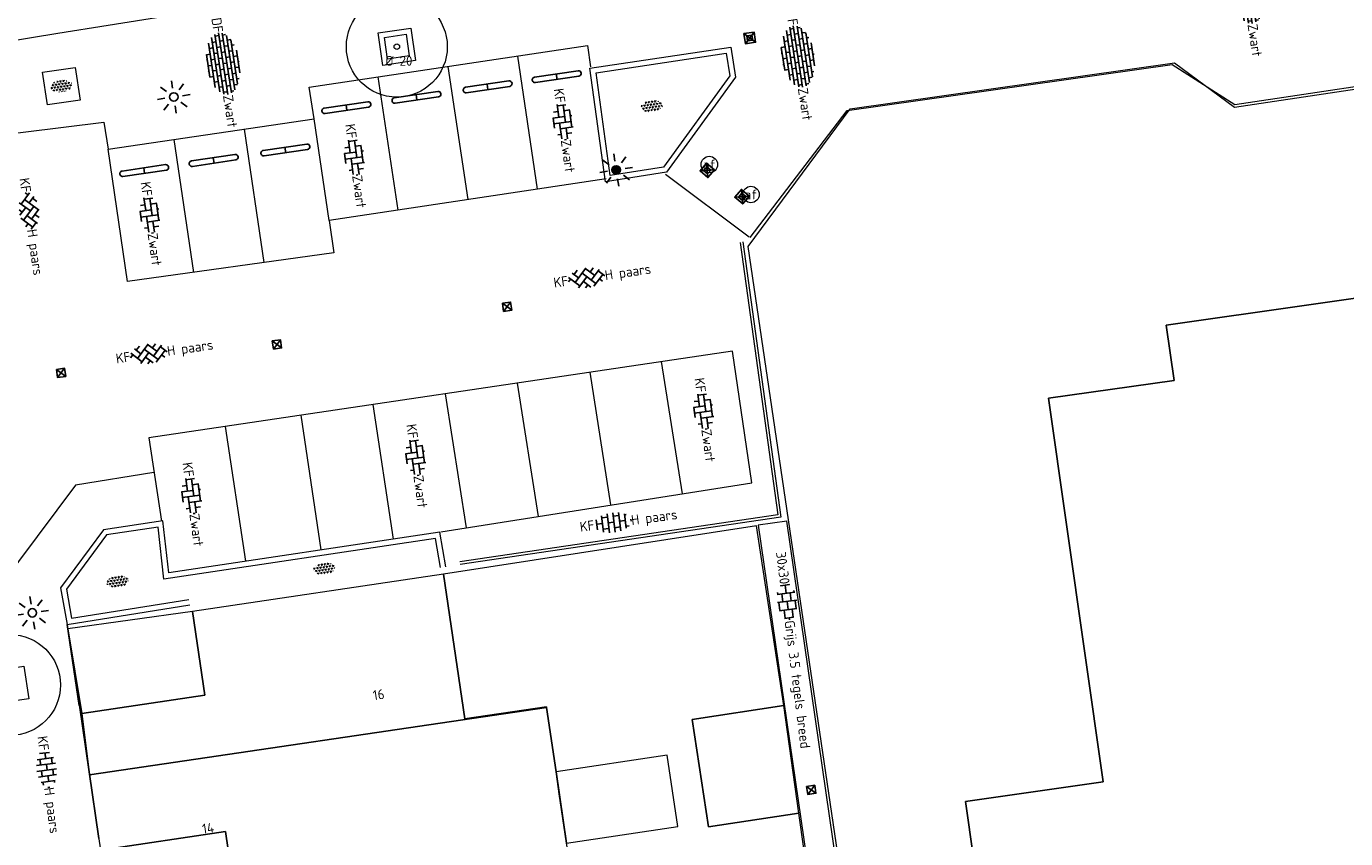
# Model space of a CAD drawing. Header units: metres. Extents: x 102746 to 103541, y 468531 to 469408.
# Tile 78 of 87: x 103192 to 103240, y 469090 to 469120. Entities that reach past the tile are written whole.
import ezdxf
from ezdxf.enums import TextEntityAlignment as Align

# ---------------------------------------------------------------- set-up
doc = ezdxf.new("R2010")
doc.units = ezdxf.units.M
doc.linetypes.add('VH-OPSLUITBAND_100X200', pattern=[16, 8, -2, 4, -2])
doc.layers.get('0').update_dxf_attribs({"lineweight": 25})
for name, color, linetype, lineweight in [('B-RO-GR-BOOM-G', 90, 'Continuous', 13), ('B-RO-GR-SIERPLANTSOEN-S', 90, 'Continuous', 25), ('B-RO-IE-MEUBILAIR_WEGMEUBILAIR-S', 7, 'Continuous', 25), ('B-RO-IE-TERREINAFSCHEIDING_KUNSTMATIG_HEKWERK_RASTER-G', 30, 'IE-TERREINAFSCHEIDING-KUNSTMATIG', 18), ('B-RO-OG-BGT-G', 253, 'Continuous', 13), ('B-RO-RI-HWA_KOLK-S', 150, 'Continuous', 25), ('B-RO-VH-KANTOPSLUITING_ACHTERKANTBAND-G', 253, 'Continuous', 18), ('B-RO-VH-KANTOPSLUITING_OPSLUITBAND_100X200-G', 150, 'VH-OPSLUITBAND_100X200', 18), ('B-RO-VH-VERHARDING-G', 252, 'Continuous', 18), ('B-RO-VH-VERHARDING_BETON-G', 252, 'Continuous', 18), ('B-RO-VH-VERHARDING_BETONSTRAATSTEEN-S', 252, 'Continuous', 25), ('B-RO-VH-VERHARDING_TEGEL_BETON-S', 252, 'Continuous', 25), ('N-RO-IE-MEUBILAIR_WEGMEUBILAIR-S', 7, 'Continuous', 25), ('X-XX-AL-T18', 7, 'Continuous', 18)]:
    doc.layers.add(name, color=color, linetype=linetype, lineweight=lineweight)
doc.layers.add('Punten', color=7, linetype='Continuous')
doc.styles.add('NLCS-ISO', font='txt')
doc.styles.add('NLCS-ISO-M200-T18', font='txt', dxfattribs={"height": 0.36})
doc.linetypes.add('IE-TERREINAFSCHEIDING-KUNSTMATIG', pattern='A,4,[82,NLCS.shx,S=0.75,R=90,X=0,Y=0],4,-2', length=10)

# ---------------------------------------------------------------- blocks, each defined once
blk = doc.blocks.new('SVW-AFSLUITPAAL-SO')
at = {"lineweight": 18}
blk.add_circle((0, 0), 1.5, dxfattribs=at)
at = {"lineweight": 18, "style": 'NLCS-ISO'}
blk.add_text('af', height=1.8, dxfattribs=at).set_placement((0, 0), align=Align.MIDDLE_CENTER)
blk = doc.blocks.new('B-SIE-WEG_LICHTMAST_SPOT-SO')
for p, q in [((-8.731149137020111e-10, 1.624763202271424), (-2.91038304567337e-10, 3.000000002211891)), ((-3.000000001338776, 4.656612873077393e-09), (-1.624763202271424, 2.328306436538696e-09)), ((-2.121320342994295, 2.121320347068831), (-1.148881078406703, 1.148881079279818)), ((1.148881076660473, 1.148881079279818), (2.121320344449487, 2.121320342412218)), ((-2.121320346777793, -2.121320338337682), (-1.148881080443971, -1.148881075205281)), ((-3.783497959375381e-09, -2.999999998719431), (-2.91038304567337e-09, -1.624763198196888)), ((1.148881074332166, -1.148881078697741), (2.12132034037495, -2.121320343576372)), ((1.624763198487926, -1.746229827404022e-09), (2.99999999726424, -1.164153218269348e-09))]:
    blk.add_line(p, q)
blk.add_circle((0, 0), 0.7698654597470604)
at = {"style": 'NLCS-ISO'}
blk.add_attdef('TYPE', text='', height=1.8, dxfattribs=at).set_placement((-2.91038304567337e-10, 3.000000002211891), align=Align.BOTTOM_CENTER)
blk = doc.blocks.new('B-SRI-KOLK_STRAAT_300X300-SO')
for p, q in [((-0.7500000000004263, 2.842170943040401e-13), (0.7499999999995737, 1.500000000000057)), ((0.7499999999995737, 2.842170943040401e-13), (-0.7500000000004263, 1.500000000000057))]:
    blk.add_line(p, q)
at = {"flags": 128}
blk.add_lwpolyline([(-0.7500000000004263, 2.842170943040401e-13), (0.7499999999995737, 2.842170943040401e-13), (0.7499999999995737, 1.500000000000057), (-0.7500000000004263, 1.500000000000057)], close=True, dxfattribs=at)
blk = doc.blocks.new('SVH-BSS_KEIFORMAAT_HALFST_KL-SO')
for p, q in [((-3.149999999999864, -1.002284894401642), (-3.149999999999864, 0.8312019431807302)), ((-3.149999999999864, 0), (-2.099999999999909, 0)), ((-2.099999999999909, -1.587293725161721), (-2.099999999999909, 1.416210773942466)), ((-2.100000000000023, 1.049999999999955), (-1.050000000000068, 1.049999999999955)), ((-1.049999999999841, -1.832032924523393), (-1.049999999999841, 1.660949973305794)), ((-1.049999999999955, 0), (0, 0)), ((1.13686837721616e-13, -1.881463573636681), (1.13686837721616e-13, 1.71038062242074)), ((-1.13686837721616e-13, 1.049999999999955), (1.049999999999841, 1.049999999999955)), ((1.050000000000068, -1.753045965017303), (1.050000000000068, 1.581963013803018)), ((1.049999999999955, 0), (2.099999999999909, 0)), ((2.100000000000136, -1.39547945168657), (2.100000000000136, 1.224396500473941)), ((2.099999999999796, 1.049999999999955), (2.405710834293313, 1.049999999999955)), ((3.150000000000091, -0.2628407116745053), (3.150000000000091, 0.09175776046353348)), ((3.149999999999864, 0), (3.162673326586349, 0)), ((-2.100000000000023, -1.050000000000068), (-1.050000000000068, -1.050000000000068)), ((-1.13686837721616e-13, -1.050000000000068), (1.049999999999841, -1.050000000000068)), ((2.099999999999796, -1.050000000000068), (2.638053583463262, -1.050000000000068))]:
    blk.add_line(p, q)
at = {"style": 'NLCS-ISO'}
blk.add_attdef('FORMAAT', text='', height=1.8, dxfattribs=at).set_placement((-3.623289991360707, -0.08554147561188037), align=Align.MIDDLE_RIGHT)
blk.add_attdef('KLEUR', text='', height=1.8, dxfattribs=at).set_placement((3.166509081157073, -0.08554147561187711), align=Align.MIDDLE_LEFT)
at = {"style": 'NLCS-ISO', "flags": 1}
blk.add_attdef('FUNCTIE', text='', height=1.8, dxfattribs=at).set_placement((0.1159930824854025, -3.584775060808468), align=Align.MIDDLE_CENTER)
blk = doc.blocks.new('SVH-BSS_KEIFORMAAT_KEPER_KL-SO')
for p, q in [((-3.43788558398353, -0.4680371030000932), (-2.969848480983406, 3.774758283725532e-14)), ((-3.307551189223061, 0.3377027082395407), (-1.484924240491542, -1.484924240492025)), ((-2.519732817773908, 1.034808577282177), (-1.484924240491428, -2.748912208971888e-13)), ((-2.227386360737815, -0.7424621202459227), (-2.461364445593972e-13, 1.484924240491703)), ((-2.227386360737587, 0.7424621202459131), (-1.567820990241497, 1.402027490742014)), ((-1.773950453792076, -1.773950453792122), (2.086109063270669e-13, 2.082778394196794e-13)), ((-0.7424621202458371, 0.7424621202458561), (1.484924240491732, -1.48492424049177)), ((-0.09998502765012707, 1.584909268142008), (1.484924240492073, -2.322309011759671e-13)), ((0.742462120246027, 0.7424621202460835), (1.404576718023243, 1.404576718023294)), ((0.7424621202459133, -0.7424621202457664), (2.463847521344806, 0.9789232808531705)), ((1.058390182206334, -1.911458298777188), (2.969848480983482, 9.325873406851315e-15)), ((2.227386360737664, 0.7424621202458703), (3.310004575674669, -0.3401560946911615)), ((-0.7424621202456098, -0.7424621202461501), (0.5036314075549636, -1.988555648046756)), ((-0.5150548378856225, -1.999979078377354), (9.492406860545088e-14, -1.484924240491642)), ((2.227386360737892, -0.7424621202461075), (2.720216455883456, -1.235292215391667))]:
    blk.add_line(p, q)
at = {"style": 'NLCS-ISO'}
blk.add_attdef('FORMAAT', text='', height=1.8, dxfattribs=at).set_placement((-3.471395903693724, -0.2340185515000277), align=Align.MIDDLE_RIGHT)
blk.add_attdef('KLEUR', text='', height=1.8, dxfattribs=at).set_placement((3.318214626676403, -0.215048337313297), align=Align.MIDDLE_LEFT)
at = {"style": 'NLCS-ISO', "flags": 1}
blk.add_attdef('FUNCTIE', text='', height=1.8, dxfattribs=at).set_placement((0.1159930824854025, -3.584775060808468), align=Align.MIDDLE_CENTER)
blk = doc.blocks.new('SIE-WEG_PARKEERMAATREGEL_STOOTBAND_200X200X900_DUBBEL')
for p, q in [((0.7999999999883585, 0.1000000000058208), (-0.8000000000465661, 0.1000000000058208)), ((0, -0.1000000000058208), (0, 0.1000000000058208)), ((0.7999999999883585, -0.1000000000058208), (-0.7999999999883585, -0.1000000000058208))]:
    blk.add_line(p, q)
for centre, start, end in [((-0.7999999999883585, 2.91038304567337e-11), 89.99999999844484, 269.9999999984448), ((0.8000000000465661, -8.731149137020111e-11), 269.9999999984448, 90.00000001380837)]:
    blk.add_arc(centre, 0.1, start, end)
blk = doc.blocks.new('SVH-BSS_KEIFORMAAT_ELLEBOOG_KL-SO')
for p, q in [((-2.921609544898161, 0.9167434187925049), (-2.921609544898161, -0.6644585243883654)), ((-2.921609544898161, 0.3855414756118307), (0.2283904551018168, 0.3855414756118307)), ((-1.871609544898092, 1.501752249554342), (-1.871609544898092, 0.3855414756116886)), ((-1.871609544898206, 1.435541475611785), (1.278390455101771, 1.435541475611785)), ((-0.8216095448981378, 1.746491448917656), (-0.8216095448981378, 1.435541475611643)), ((-0.8216095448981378, 0.385541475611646), (-0.8216095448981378, -1.746491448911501)), ((0.2283904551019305, 1.435541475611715), (0.2283904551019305, -1.714458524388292)), ((1.278390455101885, 1.667504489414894), (1.278390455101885, -0.664458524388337)), ((1.278390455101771, 0.3855414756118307), (3.316110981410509, 0.3855414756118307)), ((2.32839045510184, 1.309937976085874), (2.32839045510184, 0.3855414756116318)), ((3.378390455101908, 0.1772992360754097), (3.378390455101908, -0.1772992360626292)), ((-3.155125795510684, -0.6644585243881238), (-0.8216095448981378, -0.6644585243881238)), ((-1.871609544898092, -0.6644585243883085), (-1.871609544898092, -1.501752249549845)), ((-0.8216095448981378, -1.714458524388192), (1.034122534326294, -1.714458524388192)), ((0.2283904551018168, -0.6644585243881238), (3.155125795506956, -0.6644585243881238)), ((2.32839045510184, -0.6644585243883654), (2.32839045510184, -1.30993797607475))]:
    blk.add_line(p, q)
at = {"style": 'NLCS-ISO'}
blk.add_attdef('FORMAAT', text='', height=1.8, dxfattribs=at).set_placement((-3.39489953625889, -4.365574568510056e-15), align=Align.MIDDLE_RIGHT)
blk.add_attdef('KLEUR', text='', height=1.8, dxfattribs=at).set_placement((3.39489953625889, 3.637978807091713e-16), align=Align.MIDDLE_LEFT)
at = {"style": 'NLCS-ISO', "flags": 1}
blk.add_attdef('FUNCTIE', text='', height=1.8, dxfattribs=at).set_placement((0.1159930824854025, -3.584775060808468), align=Align.MIDDLE_CENTER)
blk = doc.blocks.new('SGR-SIERPLANTSOEN-SO')
at = {"ltscale": 0.1}
h = blk.add_hatch(dxfattribs=at)
h.set_pattern_fill('GR-SIERPLANTSOEN', color=256, scale=0.1, style=0, pattern_type=2)
h.set_pattern_definition([(30, (-2.066961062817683, -1.090504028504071), (0.2886752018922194, 0.4999998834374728), [0.2, -0.8]), (90, (-1.980358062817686, -1.140504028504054), (-0.288675, 0.5), [0.2, -0.8]), (150, (-1.893755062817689, -1.090504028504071), (-0.5773502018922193, 1.165625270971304e-07), [0.2, -0.8])])
edge = h.paths.add_edge_path()
edge.add_ellipse((0, 0), major_axis=(1.980358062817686, 0), ratio=0.5254120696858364, start_angle=0, end_angle=360, ccw=False)
at = {"ltscale": 0.1, "style": 'NLCS-ISO'}
blk.add_attdef('TYPE', text='', height=0.5, dxfattribs=at).set_placement((3.470943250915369, -0.01606055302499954), align=Align.MIDDLE_CENTER)
blk = doc.blocks.new('N-SIE-WEG_LICHTMAST_SPOT-SO')
h = blk.add_hatch(color=256)
edge = h.paths.add_edge_path()
edge.add_arc((0, 0), 0.7698654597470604, 0, 360)
for p, q in [((-8.731149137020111e-10, 1.624763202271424), (-2.91038304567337e-10, 3.000000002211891)), ((-3.000000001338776, 4.656612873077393e-09), (-1.624763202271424, 2.328306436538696e-09)), ((-2.121320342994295, 2.121320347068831), (-1.148881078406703, 1.148881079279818)), ((1.148881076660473, 1.148881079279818), (2.121320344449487, 2.121320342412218)), ((-2.121320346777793, -2.121320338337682), (-1.148881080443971, -1.148881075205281)), ((-3.783497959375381e-09, -2.999999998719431), (-2.91038304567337e-09, -1.624763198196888)), ((1.148881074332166, -1.148881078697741), (2.12132034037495, -2.121320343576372)), ((1.624763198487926, -1.746229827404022e-09), (2.99999999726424, -1.164153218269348e-09))]:
    blk.add_line(p, q)
blk.add_circle((0, 0), 0.7698654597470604)
at = {"style": 'NLCS-ISO'}
blk.add_attdef('TYPE', text='', height=1.8, dxfattribs=at).set_placement((-2.91038304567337e-10, 3.000000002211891), align=Align.BOTTOM_CENTER)
blk = doc.blocks.new('SVH-BSS_DIKFORMAAT_HALFST-SO')
for p, q in [((-3.105, 2.069999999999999), (-3.105, 2.485249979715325)), ((2.102528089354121, 2.759999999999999), (-2.10252808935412, 2.759999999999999)), ((-2.07, 2.76), (-2.07, 2.766779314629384)), ((-1.035, 2.07), (-1.035, 2.76)), ((1.159579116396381e-16, 2.76), (8.674204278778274e-17, 2.972868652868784)), ((1.035, 2.07), (1.034999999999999, 2.76)), ((2.07, 2.759999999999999), (2.069999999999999, 2.766779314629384)), ((3.105, 2.07), (3.104999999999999, 2.485249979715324)), ((5.50365357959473, 0.6899999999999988), (-5.503653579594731, 0.6899999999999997)), ((-5.175, 0.6900000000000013), (-5.175, 1.202059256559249)), ((-5.175, -0.6899999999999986), (-5.175, 1.332267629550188e-15)), ((5.011615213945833, 1.379999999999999), (-5.011615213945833, 1.38)), ((-4.14, 1.38), (-4.14, 2.026432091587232)), ((-4.14, 4.440892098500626e-16), (-4.14, 0.6900000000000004)), ((4.061169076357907, 2.069999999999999), (-4.061169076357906, 2.069999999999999)), ((-3.105, 0.6899999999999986), (-3.105, 1.379999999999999)), ((-2.07, 1.38), (-2.07, 2.069999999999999)), ((-2.07, 0), (-2.07, 0.6899999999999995)), ((-1.035, 0.6900000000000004), (-1.035, 1.38)), ((-1.035, -0.6899999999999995), (-1.035, 4.440892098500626e-16)), ((3.145728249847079e-17, 1.38), (3.145728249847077e-17, 2.07)), ((-5.304334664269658e-17, 0), (-5.304334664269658e-17, 0.69)), ((1.035, 0.69), (1.034999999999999, 1.38)), ((1.035, -0.69), (1.034999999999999, 0)), ((2.07, 1.379999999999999), (2.069999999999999, 2.069999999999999)), ((2.07, -4.440892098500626e-16), (2.069999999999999, 0.6899999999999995)), ((3.105, 0.69), (3.104999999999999, 1.379999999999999)), ((4.14, 1.379999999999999), (4.139999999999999, 2.02643209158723)), ((4.14, -8.881784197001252e-16), (4.139999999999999, 0.6899999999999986)), ((5.175, 0.6899999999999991), (5.174999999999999, 1.202059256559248)), ((5.658165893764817, -1.110223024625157e-15), (-5.658165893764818, -2.220446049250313e-16)), ((5.50365357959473, -0.6900000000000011), (-5.503653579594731, -0.6900000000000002)), ((5.011615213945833, -1.380000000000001), (-5.011615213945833, -1.38)), ((-4.14, -1.379999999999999), (-4.14, -0.6899999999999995)), ((4.061169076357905, -2.070000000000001), (-4.061169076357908, -2.07)), ((-3.105, -0.6900000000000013), (-3.105, -1.332267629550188e-15)), ((-3.105, -2.070000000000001), (-3.105, -1.380000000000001)), ((-2.07, -1.38), (-2.07, -0.6900000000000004)), ((-2.07, -2.76), (-2.07, -2.07)), ((-1.035, -2.069999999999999), (-1.035, -1.379999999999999)), ((-1.37543975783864e-16, -1.38), (-1.37543975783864e-16, -0.69)), ((-2.220446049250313e-16, -2.76), (-2.220446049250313e-16, -2.07)), ((1.035, -2.07), (1.034999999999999, -1.38)), ((2.07, -1.38), (2.069999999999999, -0.6900000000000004)), ((2.07, -2.76), (2.069999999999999, -2.07)), ((3.105, -0.69), (3.104999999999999, -4.440892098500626e-16)), ((3.105, -2.07), (3.104999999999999, -1.38)), ((4.14, -1.380000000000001), (4.139999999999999, -0.6900000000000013)), ((5.175, -0.6900000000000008), (5.174999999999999, -1.332267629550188e-15)), ((2.102528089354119, -2.760000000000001), (-2.102528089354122, -2.76)), ((-1.035, -2.922709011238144), (-1.035, -2.759999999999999)), ((1.035, -2.922709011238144), (1.034999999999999, -2.76))]:
    blk.add_line(p, q)
at = {"style": 'NLCS-ISO'}
blk.add_attdef('FORMAAT', text='', height=1.8, dxfattribs=at).set_placement((-5.758165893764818, -3.33066907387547e-16), align=Align.MIDDLE_RIGHT)
blk.add_attdef('KLEUR', text='', height=1.8, dxfattribs=at).set_placement((5.758165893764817, -1.110223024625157e-15), align=Align.MIDDLE_LEFT)
at = {"style": 'NLCS-ISO', "flags": 1}
blk.add_attdef('FUNCTIE', text='', height=1.8, dxfattribs=at).set_placement((0.1159930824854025, -3.584775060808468), align=Align.MIDDLE_CENTER)
blk = doc.blocks.new('SIE-WEG_PAAL_KUNSTSTOF')
for p, q in [((-0.1875, 0.1875000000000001), (0.1875, -0.1875000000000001)), ((0.1875, 0.1875000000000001), (-0.1875, -0.1875000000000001))]:
    blk.add_line(p, q)
at = {"flags": 128}
for points in [[(-0.1875, -0.1875000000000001), (0.1875, -0.1875000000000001), (0.1875, 0.1875000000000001), (-0.1875, 0.1875000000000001)], [(-0.09374999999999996, 0.09375000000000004), (0.09421698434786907, 0.09375000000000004), (0.09421698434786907, -0.09421583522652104), (-0.09374999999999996, -0.09421583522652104)]]:
    blk.add_lwpolyline(points, close=True, dxfattribs=at)
blk = doc.blocks.new('SVH-TEGEL_300X300_DUN_HALFST_KL-SO')
for p, q in [((-3.08021532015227, 0.7500000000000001), (-2.999999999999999, 0.7500000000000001)), ((-2.999999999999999, -0.8349495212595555), (-2.999999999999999, 0.834949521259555)), ((-2.999999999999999, 0), (-1.499999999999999, 0)), ((-1.83708385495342, 1.5), (-1.499999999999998, 1.5)), ((-1.499999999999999, -1.600165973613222), (-1.499999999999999, 1.600165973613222)), ((-1.499999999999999, 0.7500000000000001), (1.110223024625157e-15, 0.7500000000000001)), ((1.110223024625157e-15, -1.78372119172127), (1.110223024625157e-15, 1.78372119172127)), ((2.220446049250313e-15, 1.5), (1.500000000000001, 1.5)), ((0, 0), (1.500000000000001, 0)), ((1.500000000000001, -1.600165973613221), (1.500000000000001, 1.600165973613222)), ((1.500000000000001, 0.7500000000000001), (3, 0.7500000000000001)), ((3, -0.8349495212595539), (3, 0.8349495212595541)), ((3, 0), (3.39489953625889, 0)), ((-3.08021532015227, -0.7500000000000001), (-3, -0.7500000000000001)), ((-1.837083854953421, -1.5), (-1.499999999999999, -1.5)), ((-1.5, -0.7500000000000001), (0, -0.7500000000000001)), ((1.110223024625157e-15, -1.5), (1.500000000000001, -1.5)), ((1.499999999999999, -0.7500000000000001), (3, -0.7500000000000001))]:
    blk.add_line(p, q)
at = {"style": 'NLCS-ISO'}
blk.add_attdef('FORMAAT', text='', height=1.8, dxfattribs=at).set_placement((-3.18021532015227, -2.887924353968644e-16), align=Align.MIDDLE_RIGHT)
blk.add_attdef('KLEUR', text='', height=1.8, dxfattribs=at).set_placement((3.49489953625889, -6.891423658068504e-16), align=Align.MIDDLE_LEFT)
at = {"style": 'NLCS-ISO', "flags": 1}
blk.add_attdef('FUNCTIE', text='', height=1.8, dxfattribs=at).set_placement((0.1159930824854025, -3.584775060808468), align=Align.MIDDLE_CENTER)

msp = doc.modelspace()

# ---------------------------------------------------------------- linework, layer by layer
at = {"layer": 'B-RO-GR-BOOM-G'}
for centre, radius in [((103205.8544291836, 469119.3407622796), 1.839998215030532), ((103205.8544291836, 469119.3407622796), 0.1), ((103191.7504536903, 469096.0670573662, -3.99856492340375), 1.839998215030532)]:
    msp.add_circle(centre, radius, dxfattribs=at)
at = {"layer": 'B-RO-IE-TERREINAFSCHEIDING_KUNSTMATIG_HEKWERK_RASTER-G', "linetype": 'Continuous', "elevation": -3.7188994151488}
msp.add_lwpolyline([(103225.029972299, 469068.889541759), (103218.661648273, 469112.050792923), (103222.386731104, 469117.077679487), (103234.207903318, 469118.75192666), (103236.394655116, 469117.139258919), (103259.999369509, 469120.677821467), (103262.328865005, 469118.768099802)], dxfattribs=at)
at = {"layer": 'B-RO-OG-BGT-G', "color": 252, "flags": 128}
for points in [[(103197.394, 469120.458), (103197.05, 469122.615), (103199.634, 469123.028), (103202.218, 469123.441), (103202.562, 469121.284), (103208.146, 469122.034), (103207.82, 469124.143), (103210.431, 469124.547), (103210.172, 469126.552), (103204.846, 469125.783), (103199.346, 469124.989), (103194.025, 469124.221), (103188.6795099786, 469123.4537473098), (103188.9682144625, 469121.3761561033), (103191.229, 469121.727), (103191.571, 469119.517), (103193.497, 469119.828), (103195.33, 469120.124)], [(103254.63, 469112.137), (103254.929, 469110.029), (103259.408, 469110.666), (103263.692, 469080.542), (103260.664, 469080.111), (103261.82, 469071.979), (103235.647, 469068.257), (103234.165, 469078.678), (103234.317, 469078.7), (103234.108, 469080.185), (103233.954, 469080.163), (103233.876, 469080.712), (103228.282, 469079.916), (103226.59, 469091.817), (103231.606, 469092.531), (103229.617, 469106.52), (103234.192, 469107.17), (103233.905, 469109.189)], [(103263.692, 469080.542), (103259.408, 469110.666), (103254.929, 469110.029), (103254.63, 469112.137), (103233.905, 469109.189), (103234.192, 469107.17), (103229.617, 469106.52), (103231.606, 469092.531), (103226.59, 469091.817), (103228.282, 469079.916), (103233.876, 469080.712), (103233.954, 469080.163), (103234.108, 469080.185), (103234.317, 469078.7), (103234.165, 469078.678), (103235.647, 469068.257), (103261.82, 469071.979), (103260.664, 469080.111)], [(103194.6531688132, 469092.7952262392), (103211.311, 469095.24), (103211.306, 469095.273), (103208.338, 469094.831), (103207.551, 469100.113), (103198.399, 469098.75), (103198.855, 469095.696), (103194.369, 469095.027), (103194.369, 469095.027)], [(103194.369, 469095.027), (103198.855, 469095.696), (103198.399, 469098.75), (103193.865, 469098.118)], [(103212.109, 469089.878), (103212.046, 469090.3), (103211.778, 469092.099), (103211.659, 469092.903), (103211.311, 469095.24), (103194.6531688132, 469092.7952262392), (103195.048, 469090.042), (103199.602, 469090.721), (103200, 469088.052)], [(103219.9667166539, 469095.3201099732), (103216.619, 469094.805), (103217.222, 469090.89), (103220.5102519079, 469091.3969388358)], [(103216.095, 469090.903), (103215.708, 469093.506), (103211.659, 469092.903), (103212.046, 469090.3)], [(103200, 469088.052), (103199.602, 469090.721), (103195.048, 469090.042), (103195.999, 469084.431), (103200.441, 469085.092)]]:
    msp.add_lwpolyline(points, close=True, dxfattribs=at)
for points in [[(103218.7392341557, 469112.3836965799), (103222.276, 469117.02), (103234.124, 469118.688), (103236.413, 469117.238), (103259.777, 469120.734)], [(103220.9003090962, 469088.6478957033), (103220.5102519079, 469091.3969388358), (103217.222, 469090.89), (103216.619, 469094.805), (103219.9667166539, 469095.3201099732), (103218.971, 469101.865), (103207.551, 469100.113), (103208.338, 469094.831), (103211.306, 469095.273), (103211.311, 469095.24), (103211.659, 469092.903), (103211.778, 469092.099), (103212.046, 469090.3)]]:
    msp.add_lwpolyline(points, dxfattribs=at)
at = {"layer": 'B-RO-VH-KANTOPSLUITING_ACHTERKANTBAND-G', "linetype": 'Continuous', "elevation": -3.98515124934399}
msp.add_lwpolyline([(103218.375124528, 469112.206001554), (103219.746926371, 469102.265243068), (103208.148333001, 469100.558951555)], dxfattribs=at)
at = {"layer": 'B-RO-VH-KANTOPSLUITING_OPSLUITBAND_100X200-G', "linetype": 'Continuous', "elevation": -3.98515124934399}
msp.add_lwpolyline([(103218.4741857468, 469112.2196717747), (103219.8595362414, 469102.18073302), (103208.1628875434, 469100.460016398)], dxfattribs=at)
at = {"layer": 'B-RO-VH-VERHARDING-G', "flags": 128}
for points, elevation in [([(103210.9875136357, 469114.1457915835), (103210.2638823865, 469119.0006493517)], -3.999683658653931), ([(103205.9030328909, 469113.3819671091), (103205.1785315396, 469118.2426624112)], -3.999683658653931), ([(103208.4533227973, 469113.7650886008), (103207.7292578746, 469118.6228558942)], -3.999683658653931), ([(103201.0189116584, 469111.4676333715), (103200.3037122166, 469116.3349553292)], -3.999683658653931), ([(103203.3865981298, 469113.0035981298), (103202.8346181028, 469116.70684412)], -3.999683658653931), ([(103198.4513425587, 469111.1130381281), (103197.7394053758, 469115.9581586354)], -3.999683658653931), ([(103215.4943618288, 469107.8563178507), (103216.2537213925, 469103.0411152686)], -3.96842387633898), ([(103212.8866873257, 469107.4686831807), (103213.6496778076, 469102.6304564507)], -3.96842387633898), ([(103210.2441562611, 469107.0758670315), (103211.0108261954, 469102.2143083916)], -3.96842387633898), ([(103204.9808972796, 469106.2934758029), (103205.7155643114, 469101.3834241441)], -3.96842387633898), ([(103207.6135284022, 469106.6848203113), (103208.383861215, 469101.8000348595)], -3.96842387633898), ([(103202.3514024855, 469105.9025975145), (103203.0864441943, 469100.9900417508)], -3.96842387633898), ([(103199.5961978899, 469105.4930322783), (103200.3316321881, 469100.5778526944)], -3.96842387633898)]:
    msp.add_lwpolyline(points, dxfattribs=dict(at, elevation=elevation))
at = {"layer": 'B-RO-VH-VERHARDING-G', "elevation": -3.91387722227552, "flags": 128}
msp.add_lwpolyline([(103224.7818110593, 469068.714975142), (103223.1899887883, 469080.548185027), (103220.069, 469102.045), (103219.0298941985, 469101.8941386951), (103222.1508829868, 469080.3973237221), (103219.8904983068, 469080.1215134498), (103222.9520477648, 469058.5571574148), (103224.7341768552, 469058.8101710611), (103223.3581532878, 469068.5023424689)], close=True, dxfattribs=at)
at = {"layer": 'B-RO-VH-VERHARDING_BETON-G', "flags": 128}
for points in [[(103206.3606319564, 469120.0217606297), (103206.5354275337, 469118.8345595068), (103205.3482264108, 469118.6597639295), (103205.1734308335, 469119.8469650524)], [(103206.1918976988, 469119.7947611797), (103206.3084280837, 469119.0032937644), (103205.5169606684, 469118.8867633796), (103205.4004302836, 469119.6782307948)], [(103194.1285511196, 469118.5818771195), (103194.3033466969, 469117.3946759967), (103193.116145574, 469117.2198804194), (103192.9413499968, 469118.4070815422)]]:
    msp.add_lwpolyline(points, close=True, dxfattribs=at)
at = {"layer": 'B-RO-VH-VERHARDING_BETON-G', "linetype": 'Continuous'}
for points, elevation in [([(103189.274268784, 469115.861613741), (103195.171277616, 469116.584540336), (103195.333180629, 469115.6045903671), (103202.8346181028, 469116.70684412), (103202.6616175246, 469117.867508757), (103212.804970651, 469119.379406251), (103212.914414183, 469118.600623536)], -3.96988734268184), ([(103213.486519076, 469114.521208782), (103203.386551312, 469113.003924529), (103203.556641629, 469111.818107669), (103196.029965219, 469110.778632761), (103195.328865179, 469115.602432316)], -3.999683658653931), ([(103215.648307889, 469114.691017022), (103218.705370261, 469112.412162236)], -3.95577776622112), ([(103207.454659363, 469101.653499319), (103218.797452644, 469103.442262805), (103218.090803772, 469108.242282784), (103196.813590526, 469105.07939358), (103197.275407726, 469102.037826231)], -3.96842387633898), ([(103196.992550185, 469103.81744231), (103194.144570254, 469103.351624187), (103190.655114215, 469098.700924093), (103197.503768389, 469052.185273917)], -3.99856492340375), ([(103207.640070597, 469100.3789454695), (103207.4260009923, 469101.6393484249), (103197.5355575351, 469100.1594897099), (103197.3237387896, 469102.0476864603), (103195.1556565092, 469101.7259073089), (103193.5940692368, 469099.6090154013), (103193.8355753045, 469098.2705433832), (103198.3075109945, 469098.9862798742)], -3.74998924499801), ([(103207.442894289, 469100.3454566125), (103207.2616597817, 469101.4125324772), (103197.3599366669, 469099.9309860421), (103197.1480905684, 469101.8194266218), (103195.2672517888, 469101.5402791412), (103193.8062014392, 469099.5596753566), (103193.9975802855, 469098.4990178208), (103198.2759031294, 469099.1837664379)], -3.74998924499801)]:
    msp.add_lwpolyline(points, dxfattribs=dict(at, elevation=elevation))
at = {"layer": 'B-RO-VH-VERHARDING_BETON-G', "linetype": 'Continuous', "elevation": -3.7658291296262}
for points in [[(103213.459950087, 469114.4090641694), (103212.8915583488, 469118.5566908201), (103218.0272876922, 469119.3268908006), (103218.2005746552, 469118.2329202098), (103215.6871435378, 469114.7599776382)], [(103213.630393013, 469114.63838617), (103213.116518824, 469118.388191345), (103217.86078412, 469119.09968387), (103217.99011028, 469118.283240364), (103215.573874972, 469114.944598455)]]:
    msp.add_lwpolyline(points, close=True, dxfattribs=at)
at = {"layer": 'B-RO-VH-VERHARDING_BETON-G', "elevation": -3.99856492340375, "flags": 128}
msp.add_lwpolyline([(103192.256656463, 469096.7480557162), (103192.4314520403, 469095.5608545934), (103191.2442509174, 469095.386059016), (103191.0694553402, 469096.5732601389)], close=True, dxfattribs=at)
at = {"layer": 'Punten', "linetype": 'Continuous'}
for points, elevation in [([(103194.267816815, 469095.318331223), (103193.828957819, 469098.275049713)], -3.924311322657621), ([(103194.9902129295, 469090.4651561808), (103194.286263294, 469095.331735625)], -3.8630594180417)]:
    msp.add_lwpolyline(points, dxfattribs=dict(at, elevation=elevation))

# ---------------------------------------------------------------- block references
at = {"layer": 'B-RO-GR-SIERPLANTSOEN-S', "xscale": 0.2, "yscale": 0.2, "zscale": 0.2, "rotation": 8.160493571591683}
for p in [(103193.6223483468, 469117.9008787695), (103215.1497841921, 469117.1735089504), (103203.2000207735, 469100.3077324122), (103195.665540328, 469099.8334899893)]:
    msp.add_blockref('SGR-SIERPLANTSOEN-SO', p, dxfattribs=at)
at = {"layer": 'B-RO-IE-MEUBILAIR_WEGMEUBILAIR-S'}
for p, rotation in [((103218.7229627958, 469119.6600280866, -3.91), 277.9496875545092), ((103217.1732803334, 469114.8319387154, -3.934), 139.8673882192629), ((103218.4417899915, 469113.8704290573, -3.947), 139.8673882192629)]:
    msp.add_blockref('SIE-WEG_PAAL_KUNSTSTOF', p, dxfattribs=dict(at, rotation=rotation))
at = {"layer": 'B-RO-IE-MEUBILAIR_WEGMEUBILAIR-S', "xscale": -1}
for p, rotation in [((103211.6843544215, 469118.2476377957, -4.02215473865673), 8.373315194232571), ((103209.1639095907, 469117.8766502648, -4.02215473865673), 8.373315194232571), ((103204.0164737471, 469117.1189925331, -4.02215473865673), 8.373315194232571), ((103206.5692511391, 469117.4947391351, -4.02215473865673), 8.373315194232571), ((103199.1769012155, 469115.1934084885, -3.93575258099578), 8.359166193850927), ((103201.7912603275, 469115.5749260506, -3.93575258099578), 8.359166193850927), ((103196.6448399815, 469114.823900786, -3.93575258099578), 8.359166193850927)]:
    msp.add_blockref('SIE-WEG_PARKEERMAATREGEL_STOOTBAND_200X200X900_DUBBEL', p, dxfattribs=dict(at, rotation=rotation))
at = {"layer": 'B-RO-IE-MEUBILAIR_WEGMEUBILAIR-S'}
for p, xscale, yscale, zscale, rotation in [((103197.723, 469117.507, -3.861), 0.2, 0.2, 0.2, 278.3591661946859), ((103192.565, 469098.696, -3.968), 0.2000000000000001, 0.2000000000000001, 0.2000000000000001, 188.3756728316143)]:
    msp.add_blockref('B-SIE-WEG_LICHTMAST_SPOT-SO', p, dxfattribs=dict(at, xscale=xscale, yscale=yscale, zscale=zscale, rotation=rotation))
at = {"layer": 'B-RO-OG-BGT-G', "color": 252, "xscale": 0.2, "yscale": 0.2, "zscale": 0.2}
for p in [(103217.248, 469115.044), (103218.766, 469113.951)]:
    msp.add_blockref('SVW-AFSLUITPAAL-SO', p, dxfattribs=at)
at = {"layer": 'B-RO-RI-HWA_KOLK-S', "xscale": 0.2, "yscale": 0.2, "zscale": 0.2, "rotation": 278.202551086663}
for p in [(103209.7255345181, 469109.8375990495, -4.126), (103201.3365345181, 469108.4615990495, -4.129), (103193.4665345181, 469107.4215990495, -4.034), (103220.8159900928, 469092.2222428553)]:
    msp.add_blockref('B-SRI-KOLK_STRAAT_300X300-SO', p, dxfattribs=at)
at = {"layer": 'B-RO-VH-VERHARDING_BETONSTRAATSTEEN-S'}
for name, p, xscale, yscale, zscale, rotation, values in [('SVH-BSS_DIKFORMAAT_HALFST-SO', (103236.8759671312, 469121.3109501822), 0.1999999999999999, 0.1999999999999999, 0.1999999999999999, 278.5766831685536, {'FORMAAT': 'DF', 'KLEUR': 'Zwart'}), ('SVH-BSS_DIKFORMAAT_HALFST-SO', (103220.4793353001, 469118.9819919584), 0.1999999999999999, 0.1999999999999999, 0.1999999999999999, 278.5766831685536, {'FORMAAT': 'DF', 'KLEUR': 'Zwart'}), ('SVH-BSS_DIKFORMAAT_HALFST-SO', (103199.5197723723, 469118.7217980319), 0.1999999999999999, 0.1999999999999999, 0.1999999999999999, 278.5766831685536, {'FORMAAT': 'DF', 'KLEUR': 'Zwart'}), ('SVH-BSS_KEIFORMAAT_ELLEBOOG_KL-SO', (103211.916579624, 469116.6221224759), 0.2, 0.2, 0.2, 277.7881987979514, {'FORMAAT': 'KF', 'KLEUR': 'Zwart'}), ('SVH-BSS_KEIFORMAAT_ELLEBOOG_KL-SO', (103204.3107318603, 469115.327211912), 0.2, 0.2, 0.2, 277.7881987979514, {'FORMAAT': 'KF', 'KLEUR': 'Zwart'}), ('SVH-BSS_KEIFORMAAT_KEPER_KL-SO', (103192.4921938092, 469113.3505814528), 0.2, 0.2, 0.2, 278.2517472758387, {'FORMAAT': 'KF', 'KLEUR': 'H paars'}), ('SVH-BSS_KEIFORMAAT_ELLEBOOG_KL-SO', (103196.8529778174, 469113.2183541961), 0.2, 0.2, 0.2, 277.7881987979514, {'FORMAAT': 'KF', 'KLEUR': 'Zwart'}), ('SVH-BSS_KEIFORMAAT_KEPER_KL-SO', (103212.7764863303, 469110.9541661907), 0.2, 0.2, 0.2, 8.251747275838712, {'FORMAAT': 'KF', 'KLEUR': 'H paars'}), ('SVH-BSS_KEIFORMAAT_KEPER_KL-SO', (103196.8165173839, 469108.1880659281), 0.2, 0.2, 0.2, 8.251747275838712, {'FORMAAT': 'KF', 'KLEUR': 'H paars'}), ('SVH-BSS_KEIFORMAAT_ELLEBOOG_KL-SO', (103217.0420863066, 469106.067899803), 0.2, 0.2, 0.2, 277.7881987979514, {'FORMAAT': 'KF', 'KLEUR': 'Zwart'}), ('SVH-BSS_KEIFORMAAT_ELLEBOOG_KL-SO', (103206.543705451, 469104.3841741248), 0.2, 0.2, 0.2, 277.7881987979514, {'FORMAAT': 'KF', 'KLEUR': 'Zwart'}), ('SVH-BSS_KEIFORMAAT_ELLEBOOG_KL-SO', (103198.3757420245, 469102.9887435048), 0.2, 0.2, 0.2, 277.7881987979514, {'FORMAAT': 'KF', 'KLEUR': 'Zwart'}), ('SVH-BSS_KEIFORMAAT_HALFST_KL-SO', (103213.7693167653, 469102.0093633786), 0.2, 0.2, 0.2, 7.442899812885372, {'FORMAAT': 'KF', 'KLEUR': 'H paars'}), ('SVH-BSS_KEIFORMAAT_HALFST_KL-SO', (103193.1060112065, 469092.9644065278), 0.2, 0.2, 0.2, 277.4428998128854, {'FORMAAT': 'KF', 'KLEUR': 'H paars'})]:
    msp.add_blockref(name, p, dxfattribs=dict(at, xscale=xscale, yscale=yscale, zscale=zscale, rotation=rotation)).add_auto_attribs(values)
at = {"layer": 'B-RO-VH-VERHARDING_TEGEL_BETON-S', "xscale": 0.2, "yscale": 0.2, "zscale": 0.2, "rotation": 277.1779322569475}
msp.add_blockref('SVH-TEGEL_300X300_DUN_HALFST_KL-SO', (103220.0827239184, 469099.1130844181), dxfattribs=at).add_auto_attribs({'FORMAAT': '30x30', 'KLEUR': 'Grijs 3.5 tegels breed'})
at = {"layer": 'N-RO-IE-MEUBILAIR_WEGMEUBILAIR-S', "xscale": 0.2, "yscale": 0.2, "zscale": 0.2, "rotation": 278.7955896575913}
msp.add_blockref('N-SIE-WEG_LICHTMAST_SPOT-SO', (103213.853, 469114.846, -3.736), dxfattribs=at)

# ---------------------------------------------------------------- texts
at = {"layer": 'B-RO-OG-BGT-G', "color": 252, "style": 'NLCS-ISO-M200-T18'}
for s, p in [('16', (103205.191, 469095.717)), ('14', (103198.972, 469090.847))]:
    msp.add_text(s, height=0.36, rotation=8.5, dxfattribs=at).set_placement(p, align=Align.MIDDLE)
at = {"layer": 'X-XX-AL-T18', "insert": (103205.4370348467, 469119.0042137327), "char_height": 0.36, "attachment_point": 1, "style": 'NLCS-ISO-M200-T18'}
msp.add_mtext_dynamic_manual_height_columns('%%C 20', width=1.833884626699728, gutter_width=1.8, heights=[0], dxfattribs=at)

doc.saveas('drawing.dxf')
